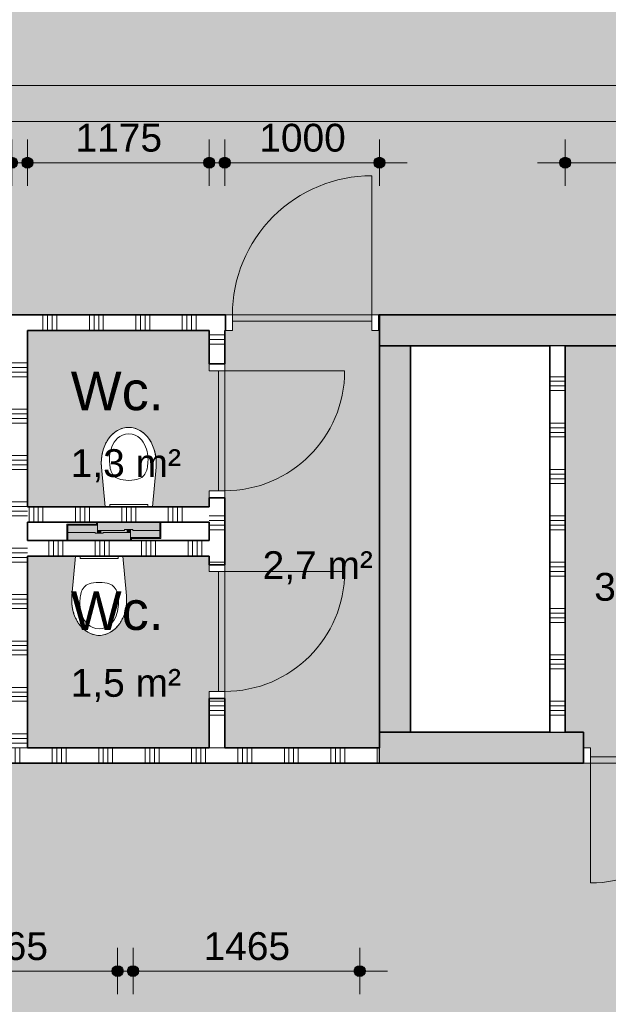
# Model space of a CAD drawing. Header units: millimetres. Extents: x 76115 to 117635, y -12665 to 37646.
# Tile 37 of 52: x 91472 to 95276, y 23606 to 29975. Entities that reach past the tile are written whole.
import ezdxf

# ---------------------------------------------------------------- set-up
doc = ezdxf.new("R2010")
doc.units = ezdxf.units.MM
doc.linetypes.add('Hidden', pattern=[4, 2, -2])
for name, color, linetype, lineweight in [('A-ANNO-DIMS', 211, 'Continuous', 9), ('A-ANNO-DIMS-100', 211, 'Continuous', 9), ('A-AREA-IDEN', 2, 'Continuous', 13), ('A-AREA-PATT', 32, 'Continuous', 9), ('A-DETL', 90, 'Continuous', 13), ('A-DOOR', 31, 'Continuous', 18), ('A-DOOR-FRAM', 31, 'Continuous', 13), ('A-WALL', 113, 'Continuous', 18), ('A-WALL-PATT', 111, 'Continuous', 35), ('I-WALL', 2, 'Continuous', 18), ('P-SANR-FIXT', 6, 'Continuous', 13)]:
    doc.layers.add(name, color=color, linetype=linetype, lineweight=lineweight)
doc.styles.add('Arial', font='arial.ttf', dxfattribs={"height": 180})
doc.styles.add('Arial_1', font='arial.ttf', dxfattribs={"height": 250})
doc.dimstyles.new('1_8mm', dxfattribs={"dimscale": 304.8, "dimtxt": 183.646692, "dimasz": 0.918635, "dimexe": 0.492126, "dimexo": 0.0625, "dimgap": 0.059055, "dimtad": 1, "dimdec": 0, "dimrnd": 5, "dimzin": 0, "dimdsep": 46, "dimtxsty": 'Arial', "dimblk1": 'DOTSMALL', "dimblk2": 'DOTSMALL', "dimsah": 1, "dimcen": 0.09, "dimdle": 0.590551, "dimazin": 0, "dimtfac": 1, "dimtdec": 4, "dimtix": 1, "dimtmove": 0, "dimatfit": 3, "dimfxl": 0.492126, "dimfxlon": 1, "dimtvp": 1, "dimtolj": 1, "dimtzin": 0, "dimlwd": 13, "dimlwe": 13, "dimarcsym": 2})

# ---------------------------------------------------------------- blocks, each defined once
blk = doc.blocks.new('200_32_ISR_deur_binnen - dagmaat 0800x2300-7586907-plot_01')
at = {"layer": 'A-DOOR', "lineweight": 13}
blk.add_hatch(color=256, dxfattribs=at).paths.add_polyline_path([(387.5, -100), (387.5, -60), (-387.5, -60), (-387.5, -100), (114.2, -100)])
at = {"layer": 'A-DOOR', "linetype": 'Hidden', "lineweight": 13}
blk.add_line((-387.5, -60), (387.5, -60), dxfattribs=at)
at = {"layer": 'A-DOOR', "lineweight": 13}
for p, q in [((-387.5, -60), (387.5, -60)), ((-387.5, -100), (-387.5, -60)), ((387.5, -60), (387.5, -100)), ((-387.5, -100), (-387.5, -875)), ((-387.5, -100), (387.5, -100)), ((387.5, -100), (-387.5, -100))]:
    blk.add_line(p, q, dxfattribs=at)
blk.add_arc((-387.5, -100), 775, 270, 0, dxfattribs=at)
at = {"layer": 'A-DOOR-FRAM'}
for p, q in [((-432.5, 0), (-387.5, 0)), ((-387.5, 0), (-387.5, -100)), ((387.5, -100), (387.5, 0)), ((387.5, 0), (432.5, 0)), ((-387.5, -100), (-432.5, -100)), ((432.5, -100), (387.5, -100))]:
    blk.add_line(p, q, dxfattribs=at)
blk = doc.blocks.new('200_32_ISR_deur_binnen - dagmaat 0900x2300-7582201-plot_01')
at = {"layer": 'A-DOOR', "lineweight": 13}
blk.add_hatch(color=256, dxfattribs=at).paths.add_polyline_path([(-322.5, -10), (-450, -10), (-450, -50), (450, -50), (450, -10)])
at = {"layer": 'A-DOOR', "linetype": 'Hidden', "lineweight": 13}
blk.add_line((-450, -10), (450, -10), dxfattribs=at)
at = {"layer": 'A-DOOR', "lineweight": 13}
for p, q in [((-450, -10), (450, -10)), ((-450, -50), (-450, -10)), ((-450, -50), (-450, -950)), ((-450, -50), (450, -50)), ((450, -50), (-450, -50)), ((450, -10), (450, -50))]:
    blk.add_line(p, q, dxfattribs=at)
blk.add_arc((-450, -50), 900, 270, 0, dxfattribs=at)
at = {"layer": 'A-DOOR-FRAM'}
for p, q in [((-495, 50), (-450, 50)), ((-450, 50), (-450, -50)), ((450, -50), (450, 50)), ((450, 50), (495, 50)), ((-450, -50), (-495, -50)), ((495, -50), (450, -50))]:
    blk.add_line(p, q, dxfattribs=at)
blk = doc.blocks.new('200_32_ISR_deur_binnen - dagmaat 0800x2300-7460249-plot_01')
at = {"layer": 'A-DOOR', "lineweight": 13}
blk.add_hatch(color=256, dxfattribs=at).paths.add_polyline_path([(387.5, 50), (-387.5, 50), (-387.5, 10), (387.5, 10)])
for p, q in [((-387.5, 50), (-387.5, 825)), ((-387.5, 50), (387.5, 50)), ((-387.5, 50), (-387.5, 10)), ((387.5, 50), (-387.5, 50)), ((-387.5, 10), (387.5, 10)), ((387.5, 10), (387.5, 50))]:
    blk.add_line(p, q, dxfattribs=at)
at = {"layer": 'A-DOOR', "linetype": 'Hidden', "lineweight": 13}
blk.add_line((-387.5, 10), (387.5, 10), dxfattribs=at)
at = {"layer": 'A-DOOR', "lineweight": 13}
blk.add_arc((-387.5, 50), 775, 360, 90, dxfattribs=at)
at = {"layer": 'A-DOOR-FRAM'}
for p, q in [((-387.5, 50), (-432.5, 50)), ((-387.5, -50), (-387.5, 50)), ((432.5, 50), (387.5, 50)), ((387.5, 50), (387.5, -50)), ((-432.5, -50), (-387.5, -50)), ((387.5, -50), (432.5, -50))]:
    blk.add_line(p, q, dxfattribs=at)
blk = doc.blocks.new('74_PF_toilet - Type 1-V23-plot_01')
at = {"layer": 'P-SANR-FIXT'}
for points in [[(-201.8, 83.5), (-201.8, 183.5), (-197.5, 183.5), (-197.5, 189.5), (-208, 189.5), (-208, 83.5), (-202, 83.5)], [(-26.5, 131.5), (-10.1, 131.5), (-9.1, 144), (10.1, 144), (10.1, 131.5), (26.5, 131.5), (26.5, 136.5), (201.8, 136.5), (201.3, 142), (181, 142), (181, 154.5), (164.7, 154.5), (164.7, 149.5), (-10.6, 149.5), (-10.6, 183.5), (-201.8, 183.5), (-201.8, 136.5), (-26.5, 136.5)], [(-201.8, 83.5), (201.8, 83.5), (201.8, 136.5), (26.5, 136.5), (26.5, 131.5), (-26.5, 131.5), (-26.5, 136.5), (-201.8, 136.5), (-201.8, 131.5)], [(-197.5, 183.5), (-194, 183.5), (-195, 189.5), (-197.5, 189.5)], [(-190.6, 183.5), (-189.2, 183.5), (-189.2, 189.5), (-191.6, 189.5), (-191.6, 183.5)], [(-189.2, 183.5), (-149.2, 183.5), (-149.2, 189.5), (-189.2, 189.5)], [(-149.2, 183.5), (-10.6, 183.5), (-10.6, 189.5), (-149.2, 189.5)], [(9.1, 131.5), (10.1, 131.5), (9.1, 144), (-10.1, 144), (-9.1, 131.5), (7.4, 131.5)], [(202, 83.5), (208, 83.5), (208, 96.5), (201.8, 96.5), (201.8, 83.5)]]:
    blk.add_hatch(color=256, dxfattribs=at).paths.add_polyline_path(points)
for p, q in [((-208, 189.5), (-197.5, 189.5)), ((-208, 83.5), (-208, 189.5)), ((-201.8, 136.5), (-201.8, 183.5)), ((-201.8, 183.5), (-10.6, 183.5)), ((-201.8, 83.5), (-201.8, 136.5)), ((-201.8, 136.5), (-26.5, 136.5)), ((-197.5, 189.5), (-192.5, 189.5)), ((-191.9, 189.5), (-194.2, 189.5)), ((-192.5, 189.5), (-192.5, 183.5)), ((-189.2, 189.5), (-192.5, 189.5)), ((-149.2, 189.5), (-189.2, 189.5)), ((-10.6, 189.5), (-149.2, 189.5)), ((-26.5, 131.5), (-26.5, 136.5)), ((26.5, 131.5), (-26.5, 131.5)), ((-10.5, 144), (-10.5, 131.5)), ((10.5, 144), (-10.5, 144)), ((-10.1, 144), (-10.5, 144)), ((10.5, 144), (10.1, 144)), ((10.5, 131.5), (10.5, 144)), ((26.5, 136.5), (201.8, 136.5)), ((26.5, 136.5), (26.5, 131.5)), ((201.8, 154), (201.8, 136.5)), ((201.8, 136.5), (201.8, 83.5)), ((208, 96.5), (208, 83.5)), ((-176.3, -273.1), (-153, -16.5)), ((-176.3, -273.1), (-153, -16.5)), ((153, -16.5), (176.3, -273.1)), ((176.3, -273.1), (153, -16.5))]:
    blk.add_line(p, q, dxfattribs=at)
for start_param, end_param in [(1.453584, 3.141593), (3.141593, 4.829601)]:
    blk.add_ellipse((0, -300), major_axis=(0, 230), ratio=0.771739, start_param=start_param, end_param=end_param, dxfattribs=at)
for points, knots in [([(0, -487), (-62.6, -487), (-126, -396.6), (-126, -297), (-113.1, -217.6), (-56.2, -187), (0, -187)], [0, 0, 0, 0, 0.29817, 0.615872, 0.883496, 1.103556, 1.103556, 1.103556, 1.103556]), ([(0, -487), (62.6, -487), (126, -396.6), (126, -297), (113.1, -217.6), (56.2, -187), (0, -187)], [0, 0, 0, 0, 0.29817, 0.615872, 0.883496, 1.103556, 1.103556, 1.103556, 1.103556]), ([(0, -530), (-6.3, -530), (-18.9, -529.1), (-37.2, -525.3), (-52.3, -520), (-64.1, -514.6), (-72.7, -509.9), (-81.1, -504.7), (-89.4, -498.8), (-97.4, -492.4), (-105.1, -485.5), (-112.4, -478.1), (-119.5, -470.2), (-126.3, -461.7), (-132.7, -452.9), (-138.7, -443.7), (-144.4, -433.9), (-149.7, -423.8), (-154.5, -413.5), (-158.9, -402.8), (-162.8, -391.8), (-166.4, -380.5), (-169.4, -369.1), (-172, -357.4), (-174.1, -345.6), (-175.7, -333.6), (-177.2, -317.5), (-177.8, -297.5), (-177, -281.3), (-176.3, -273.1)], [0, 0, 0, 0, 0.0625, 0.125, 0.1875, 0.21875, 0.25, 0.28125, 0.3125, 0.34375, 0.375, 0.40625, 0.4375, 0.46875, 0.5, 0.53125, 0.5625, 0.59375, 0.625, 0.65625, 0.6875, 0.71875, 0.75, 0.78125, 0.8125, 0.84375, 0.875, 0.9375, 1, 1, 1, 1]), ([(176.3, -273.1), (177, -281.3), (177.8, -297.5), (177.2, -317.5), (175.7, -333.6), (174.1, -345.6), (172, -357.4), (169.4, -369.1), (166.4, -380.5), (162.8, -391.8), (158.9, -402.8), (154.5, -413.5), (149.7, -423.8), (144.4, -433.9), (138.7, -443.7), (132.7, -452.9), (126.3, -461.7), (119.5, -470.2), (112.4, -478.1), (105.1, -485.5), (97.4, -492.4), (89.4, -498.8), (81.1, -504.7), (72.7, -509.9), (64.1, -514.6), (52.3, -520), (37.2, -525.3), (18.9, -529.1), (6.3, -530), (0, -530)], [0, 0, 0, 0, 0.0625, 0.125, 0.15625, 0.1875, 0.21875, 0.25, 0.28125, 0.3125, 0.34375, 0.375, 0.40625, 0.4375, 0.46875, 0.5, 0.53125, 0.5625, 0.59375, 0.625, 0.65625, 0.6875, 0.71875, 0.75, 0.78125, 0.8125, 0.875, 0.9375, 1, 1, 1, 1])]:
    blk.add_open_spline(points, degree=3, knots=knots, dxfattribs=at)
blk = doc.blocks.new('NLRS_74_PF_WPB_bedieningsplaat Sigma 01_Geberit - gr_kl spoeling mat verchroomd-7672817-plot_01')
at = {"layer": 'P-SANR-FIXT'}
for p, q in [((97913.2, 26450.8), (97913.2, 26465.8)), ((98159.2, 26450.8), (97913.2, 26450.8)), ((98159.2, 26465.8), (98159.2, 26450.8))]:
    blk.add_line(p, q, dxfattribs=at)
blk = doc.blocks.new('74_PF_toilet - Type 1-V26-plot_01')
at = {"layer": 'P-SANR-FIXT'}
for points in [[(-201.8, 189.5), (-208, 189.5), (-208, 83.5), (-201.8, 83.5), (-201.8, 183.5), (-197.5, 183.5), (-197.5, 189.5)], [(-201.8, 183.5), (-201.8, 136.5), (-26.5, 136.5), (-26.5, 131.5), (-10.1, 132), (-9.1, 144), (10.1, 144), (10.1, 131.5), (26.5, 131.5), (26.5, 136.5), (201.8, 136.5), (201.3, 142), (181, 142), (181, 154.5), (164.7, 154.5), (164.7, 149.5), (-10.6, 149.5), (-10.6, 183.5), (-166.5, 183.5)], [(-201.8, 136.5), (-201.8, 83.5), (201.8, 83.5), (201.8, 136.5), (26.5, 136.5), (26.5, 131.5), (-26.5, 132), (-26.5, 136.5), (-166.5, 136.5)], [(-195, 189.5), (-197.5, 189.5), (-197.5, 183.5), (-194, 183.5), (-194, 189.5)], [(-189.2, 189.5), (-191.6, 189.5), (-190.6, 183.5), (-189.2, 183.5)], [(-163.6, 189.5), (-189.2, 189.5), (-189.2, 183.5), (-149.2, 183.5), (-149.2, 189.5)], [(-149.2, 189.5), (-149.2, 183.5), (-10.6, 183.5), (-10.6, 189.5), (-38.8, 189.5)], [(0, 144), (-10.1, 144), (-9.1, 131.5), (10.1, 132), (9.1, 144), (2.7, 144)], [(201.8, 96.5), (202, 83.5), (208, 83.5), (208, 96.5), (202.8, 96.5)]]:
    blk.add_hatch(color=256, dxfattribs=at).paths.add_polyline_path(points)
for p, q in [((-208, 189.5), (-197.5, 189.5)), ((-208, 83.5), (-208, 189.5)), ((-201.8, 136.5), (-201.8, 183.5)), ((-201.8, 183.5), (-10.6, 183.5)), ((-201.8, 83.5), (-201.8, 136.5)), ((-201.8, 136.5), (-26.5, 136.5)), ((-197.5, 189.5), (-192.5, 189.5)), ((-191.9, 189.5), (-194.2, 189.5)), ((-192.5, 189.5), (-192.5, 183.5)), ((-189.2, 189.5), (-192.5, 189.5)), ((-149.2, 189.5), (-189.2, 189.5)), ((-10.6, 189.5), (-149.2, 189.5)), ((-26.5, 131.5), (-26.5, 136.5)), ((26.5, 131.5), (-26.5, 131.5)), ((-10.5, 144), (-10.5, 131.5)), ((10.5, 144), (-10.5, 144)), ((-10.1, 144), (-10.5, 144)), ((10.5, 144), (10.1, 144)), ((10.5, 131.5), (10.5, 144)), ((26.5, 136.5), (201.8, 136.5)), ((26.5, 136.5), (26.5, 131.5)), ((201.8, 154.5), (201.8, 136.5)), ((201.8, 136.5), (201.8, 83.5)), ((208, 96.5), (208, 83.5)), ((-176.3, -273.1), (-153, -16.5)), ((-176.3, -273.1), (-153, -16.5)), ((153, -16.5), (176.3, -273.1)), ((176.3, -273.1), (153, -16.5))]:
    blk.add_line(p, q, dxfattribs=at)
for start_param, end_param in [(1.453584, 3.141593), (3.141593, 4.829601)]:
    blk.add_ellipse((0, -300), major_axis=(0, 230), ratio=0.771739, start_param=start_param, end_param=end_param, dxfattribs=at)
for points, knots in [([(0, -487), (-62.6, -487), (-126, -396.6), (-126, -297), (-113.1, -217.6), (-56.2, -187), (0, -187)], [0, 0, 0, 0, 0.29817, 0.615872, 0.883496, 1.103556, 1.103556, 1.103556, 1.103556]), ([(0, -487), (62.6, -487), (126, -396.6), (126, -297), (113.1, -217.6), (56.2, -187), (0, -187)], [0, 0, 0, 0, 0.29817, 0.615872, 0.883496, 1.103556, 1.103556, 1.103556, 1.103556]), ([(0, -530), (-6.3, -530), (-18.9, -529.1), (-37.2, -525.3), (-52.3, -520), (-64.1, -514.6), (-72.7, -509.9), (-81.1, -504.7), (-89.4, -498.8), (-97.4, -492.4), (-105.1, -485.5), (-112.4, -478.1), (-119.5, -470.2), (-126.3, -461.7), (-132.7, -452.9), (-138.7, -443.7), (-144.4, -433.9), (-149.7, -423.8), (-154.5, -413.5), (-158.9, -402.8), (-162.8, -391.8), (-166.4, -380.5), (-169.4, -369.1), (-172, -357.4), (-174.1, -345.6), (-175.7, -333.6), (-177.2, -317.5), (-177.8, -297.5), (-177, -281.3), (-176.3, -273.1)], [0, 0, 0, 0, 0.0625, 0.125, 0.1875, 0.21875, 0.25, 0.28125, 0.3125, 0.34375, 0.375, 0.40625, 0.4375, 0.46875, 0.5, 0.53125, 0.5625, 0.59375, 0.625, 0.65625, 0.6875, 0.71875, 0.75, 0.78125, 0.8125, 0.84375, 0.875, 0.9375, 1, 1, 1, 1]), ([(176.3, -273.1), (177, -281.3), (177.8, -297.5), (177.2, -317.5), (175.7, -333.6), (174.1, -345.6), (172, -357.4), (169.4, -369.1), (166.4, -380.5), (162.8, -391.8), (158.9, -402.8), (154.5, -413.5), (149.7, -423.8), (144.4, -433.9), (138.7, -443.7), (132.7, -452.9), (126.3, -461.7), (119.5, -470.2), (112.4, -478.1), (105.1, -485.5), (97.4, -492.4), (89.4, -498.8), (81.1, -504.7), (72.7, -509.9), (64.1, -514.6), (52.3, -520), (37.2, -525.3), (18.9, -529.1), (6.3, -530), (0, -530)], [0, 0, 0, 0, 0.0625, 0.125, 0.15625, 0.1875, 0.21875, 0.25, 0.28125, 0.3125, 0.34375, 0.375, 0.40625, 0.4375, 0.46875, 0.5, 0.53125, 0.5625, 0.59375, 0.625, 0.65625, 0.6875, 0.71875, 0.75, 0.78125, 0.8125, 0.875, 0.9375, 1, 1, 1, 1])]:
    blk.add_open_spline(points, degree=3, knots=knots, dxfattribs=at)
blk = doc.blocks.new('DIMBLOCK61-plot_01')
at = {"layer": 'A-ANNO-DIMS-100', "lineweight": 25}
h = blk.add_hatch(color=256, dxfattribs=at)
edge = h.paths.add_edge_path()
edge.add_arc((90247.2, 29050.3), 35, 0, 360)
h = blk.add_hatch(color=256, dxfattribs=at)
edge = h.paths.add_edge_path()
edge.add_arc((91422.2, 29050.3), 35, 0, 360)
at = {"layer": 'A-ANNO-DIMS-100', "lineweight": 13}
for p, q in [((90247.2, 29050.3), (90247.2, 29200.3)), ((91422.2, 29050.3), (91422.2, 29200.3)), ((90067.2, 29050.3), (91602.2, 29050.3)), ((90247.2, 29050.3), (90247.2, 28900.3)), ((91422.2, 29050.3), (91422.2, 28900.3))]:
    blk.add_line(p, q, dxfattribs=at)
at = {"layer": 'A-ANNO-DIMS-100', "lineweight": 25}
for centre in [(90247.2, 29050.3), (91422.2, 29050.3)]:
    blk.add_circle(centre, 35, dxfattribs=at)
at = {"layer": 'A-ANNO-DIMS-100', "color": 0, "lineweight": 13, "insert": (90557.8, 29302), "char_height": 180, "width": 664.518, "attachment_point": 1, "line_spacing_factor": 0.941778, "style": 'Arial'}
blk.add_mtext('1175', dxfattribs=at)
blk = doc.blocks.new('_DotSmall')
at = {"color": 0, "linetype": 'ByBlock', "const_width": 0.5}
blk.add_lwpolyline([(-0.0625, 0, 1), (0.0625, 0, 1)], format="xyb", close=True, dxfattribs=at)
blk = doc.blocks.new('DIMBLOCK62-plot_01')
at = {"layer": 'A-ANNO-DIMS-100', "lineweight": 25}
h = blk.add_hatch(color=256, dxfattribs=at)
edge = h.paths.add_edge_path()
edge.add_arc((91522.2, 29050.3), 35, 0, 360)
h = blk.add_hatch(color=256, dxfattribs=at)
edge = h.paths.add_edge_path()
edge.add_arc((92697.2, 29050.3), 35, 0, 360)
at = {"layer": 'A-ANNO-DIMS-100', "lineweight": 13}
for p, q in [((91522.2, 29050.3), (91522.2, 29200.3)), ((92697.2, 29050.3), (92697.2, 29200.3)), ((91342.2, 29050.3), (92877.2, 29050.3)), ((91522.2, 29050.3), (91522.2, 28900.3)), ((92697.2, 29050.3), (92697.2, 28900.3))]:
    blk.add_line(p, q, dxfattribs=at)
at = {"layer": 'A-ANNO-DIMS-100', "lineweight": 25}
for centre in [(91522.2, 29050.3), (92697.2, 29050.3)]:
    blk.add_circle(centre, 35, dxfattribs=at)
at = {"layer": 'A-ANNO-DIMS-100', "color": 0, "lineweight": 13, "insert": (91832.8, 29302), "char_height": 180, "width": 664.518, "attachment_point": 1, "line_spacing_factor": 0.941778, "style": 'Arial'}
blk.add_mtext('1175', dxfattribs=at)
blk = doc.blocks.new('DIMBLOCK63-plot_01')
at = {"layer": 'A-ANNO-DIMS-100', "lineweight": 25}
h = blk.add_hatch(color=256, dxfattribs=at)
edge = h.paths.add_edge_path()
edge.add_arc((92797.2, 29050.3), 35, 0, 360)
h = blk.add_hatch(color=256, dxfattribs=at)
edge = h.paths.add_edge_path()
edge.add_arc((93797.2, 29050.3), 35, 0, 360)
at = {"layer": 'A-ANNO-DIMS-100', "lineweight": 13}
for p, q in [((92797.2, 29050.3), (92797.2, 29200.3)), ((93797.2, 29050.3), (93797.2, 29200.3)), ((92617.2, 29050.3), (93977.2, 29050.3)), ((92797.2, 29050.3), (92797.2, 28900.3)), ((93797.2, 29050.3), (93797.2, 28900.3))]:
    blk.add_line(p, q, dxfattribs=at)
at = {"layer": 'A-ANNO-DIMS-100', "lineweight": 25}
for centre in [(92797.2, 29050.3), (93797.2, 29050.3)]:
    blk.add_circle(centre, 35, dxfattribs=at)
at = {"layer": 'A-ANNO-DIMS-100', "color": 0, "lineweight": 13, "insert": (93020.3, 29302), "char_height": 180, "width": 664.518, "attachment_point": 1, "line_spacing_factor": 0.941778, "style": 'Arial'}
blk.add_mtext('1000', dxfattribs=at)
blk = doc.blocks.new('DIMBLOCK64-plot_01')
at = {"layer": 'A-ANNO-DIMS-100', "lineweight": 25}
h = blk.add_hatch(color=256, dxfattribs=at)
edge = h.paths.add_edge_path()
edge.add_arc((94997.7, 29050.3), 35, 0, 360)
h = blk.add_hatch(color=256, dxfattribs=at)
edge = h.paths.add_edge_path()
edge.add_arc((96197.7, 29050.3), 35, 0, 360)
at = {"layer": 'A-ANNO-DIMS-100', "lineweight": 13}
for p, q in [((94997.7, 29050.3), (94997.7, 29200.3)), ((96197.7, 29050.3), (96197.7, 29200.3)), ((94817.7, 29050.3), (96377.7, 29050.3)), ((94997.7, 29050.3), (94997.7, 28900.3)), ((96197.7, 29050.3), (96197.7, 28900.3))]:
    blk.add_line(p, q, dxfattribs=at)
at = {"layer": 'A-ANNO-DIMS-100', "lineweight": 25}
for centre in [(94997.7, 29050.3), (96197.7, 29050.3)]:
    blk.add_circle(centre, 35, dxfattribs=at)
at = {"layer": 'A-ANNO-DIMS-100', "color": 0, "lineweight": 13, "insert": (95320.8, 29302), "char_height": 180, "width": 664.518, "attachment_point": 1, "line_spacing_factor": 0.941778, "style": 'Arial'}
blk.add_mtext('1200', dxfattribs=at)
blk = doc.blocks.new('DIMBLOCK69-plot_01')
at = {"layer": 'A-ANNO-DIMS-100', "lineweight": 25}
h = blk.add_hatch(color=256, dxfattribs=at)
edge = h.paths.add_edge_path()
edge.add_arc((85948.2, 29550.3), 35, 0, 360)
h = blk.add_hatch(color=256, dxfattribs=at)
edge = h.paths.add_edge_path()
edge.add_arc((105497.8, 29550.3), 35, 0, 360)
at = {"layer": 'A-ANNO-DIMS-100', "lineweight": 13}
for p, q in [((85948.2, 29550.3), (85948.2, 29700.3)), ((105497.8, 29550.3), (105497.8, 29700.3)), ((85768.2, 29550.3), (105677.8, 29550.3)), ((85948.2, 29550.3), (85948.2, 29400.3)), ((105497.8, 29550.3), (105497.8, 29400.3))]:
    blk.add_line(p, q, dxfattribs=at)
at = {"layer": 'A-ANNO-DIMS-100', "lineweight": 25}
for centre in [(85948.2, 29550.3), (105497.8, 29550.3)]:
    blk.add_circle(centre, 35, dxfattribs=at)
at = {"layer": 'A-ANNO-DIMS-100', "color": 0, "lineweight": 13, "insert": (95376.9, 29802), "char_height": 180, "width": 830.648, "attachment_point": 1, "line_spacing_factor": 0.941778, "style": 'Arial'}
blk.add_mtext('19550', dxfattribs=at)
blk = doc.blocks.new('DIMBLOCK73-plot_01')
at = {"layer": 'A-ANNO-DIMS-100', "lineweight": 25}
h = blk.add_hatch(color=256, dxfattribs=at)
edge = h.paths.add_edge_path()
edge.add_arc((90639.8, 23820.7), 35, 0, 360)
h = blk.add_hatch(color=256, dxfattribs=at)
edge = h.paths.add_edge_path()
edge.add_arc((92104.8, 23820.7), 35, 0, 360)
at = {"layer": 'A-ANNO-DIMS-100', "lineweight": 13}
for p, q in [((90639.8, 23820.7), (90639.8, 23970.7)), ((92104.8, 23820.7), (92104.8, 23970.7)), ((90459.8, 23820.7), (92284.8, 23820.7)), ((90639.8, 23820.7), (90639.8, 23670.7)), ((92104.8, 23820.7), (92104.8, 23670.7))]:
    blk.add_line(p, q, dxfattribs=at)
at = {"layer": 'A-ANNO-DIMS-100', "lineweight": 25}
for centre in [(90639.8, 23820.7), (92104.8, 23820.7)]:
    blk.add_circle(centre, 35, dxfattribs=at)
at = {"layer": 'A-ANNO-DIMS-100', "color": 0, "lineweight": 13, "insert": (91095.4, 24072.4), "char_height": 180, "width": 664.518, "attachment_point": 1, "line_spacing_factor": 0.941778, "style": 'Arial'}
blk.add_mtext('1465', dxfattribs=at)
blk = doc.blocks.new('DIMBLOCK74-plot_01')
at = {"layer": 'A-ANNO-DIMS-100', "lineweight": 25}
h = blk.add_hatch(color=256, dxfattribs=at)
edge = h.paths.add_edge_path()
edge.add_arc((92204.8, 23820.7), 35, 0, 360)
h = blk.add_hatch(color=256, dxfattribs=at)
edge = h.paths.add_edge_path()
edge.add_arc((93669.8, 23820.7), 35, 0, 360)
at = {"layer": 'A-ANNO-DIMS-100', "lineweight": 13}
for p, q in [((92204.8, 23820.7), (92204.8, 23970.7)), ((93669.8, 23820.7), (93669.8, 23970.7)), ((92024.8, 23820.7), (93849.8, 23820.7)), ((92204.8, 23820.7), (92204.8, 23670.7)), ((93669.8, 23820.7), (93669.8, 23670.7))]:
    blk.add_line(p, q, dxfattribs=at)
at = {"layer": 'A-ANNO-DIMS-100', "lineweight": 25}
for centre in [(92204.8, 23820.7), (93669.8, 23820.7)]:
    blk.add_circle(centre, 35, dxfattribs=at)
at = {"layer": 'A-ANNO-DIMS-100', "color": 0, "lineweight": 13, "insert": (92660.4, 24072.4), "char_height": 180, "width": 664.518, "attachment_point": 1, "line_spacing_factor": 0.941778, "style": 'Arial'}
blk.add_mtext('1465', dxfattribs=at)

msp = doc.modelspace()

# ---------------------------------------------------------------- hatches: boundary and pattern name
at = {"layer": 'A-AREA-PATT'}
h = msp.add_hatch(color=9, dxfattribs=at)
h.paths.add_polyline_path([(104851.7, 3666.6), (104996.7, 3666.6), (104996.7, 5370.5), (105046.7, 5370.5), (105046.7, 6270.5), (104996.7, 6270.5), (104996.7, 6460.5), (105046.7, 6460.5), (105046.7, 7360.5), (104996.7, 7360.5), (104996.7, 10770.6), (105046.7, 10770.6), (105046.7, 11670.6), (104996.7, 11670.6), (104996.7, 11860.6), (105046.7, 11860.6), (105046.7, 12760.6), (104996.7, 12760.6), (104996.7, 14516.8), (109547.8, 14516.8), (109547.8, 16170.6), (109597.8, 16170.6), (109597.8, 17070.6), (109547.8, 17070.6), (109547.8, 17260.6), (109597.8, 17260.6), (109597.8, 18160.6), (109547.8, 18160.6), (109547.8, 21570.6), (109597.8, 21570.6), (109597.8, 22470.6), (109547.8, 22470.6), (109547.8, 22660.6), (109597.8, 22660.6), (109597.8, 23560.6), (109547.8, 23560.6), (109547.8, 26970.7), (109597.8, 26970.7), (109597.8, 27870.7), (109547.8, 27870.7), (109547.8, 28060.7), (109597.8, 28060.7), (109597.8, 28960.7), (109547.8, 28960.7), (109547.8, 32370.7), (109597.8, 32370.7), (109597.8, 33270.7), (109547.8, 33270.7), (109547.8, 33460.7), (109597.8, 33460.7), (109597.8, 34360.7), (109547.8, 34360.7), (109547.8, 36045.8), (107797.8, 36045.8), (107797.8, 30115.8), (106042.8, 30115.8), (106042.8, 30165.8), (105142.8, 30165.8), (105142.8, 30115.8), (104952.8, 30115.8), (104952.8, 30165.8), (104052.8, 30165.8), (104052.8, 30115.8), (100642.7, 30115.8), (100642.7, 30165.8), (99742.7, 30165.8), (99742.7, 30115.8), (99552.7, 30115.8), (99552.7, 30165.8), (98652.7, 30165.8), (98652.7, 30115.8), (95242.7, 30115.8), (95242.7, 30165.8), (94342.7, 30165.8), (94342.7, 30115.8), (94152.7, 30115.8), (94152.7, 30165.8), (93252.7, 30165.8), (93252.7, 30115.8), (89842.7, 30115.8), (89842.7, 30165.8), (88942.7, 30165.8), (88942.7, 30115.8), (88752.7, 30115.8), (88752.7, 30165.8), (87852.7, 30165.8), (87852.7, 30115.8), (86097.7, 30115.8), (86097.7, 36045.8), (84347.7, 36045.8), (84347.7, 34360.8), (84297.7, 34360.8), (84297.7, 33460.8), (84347.7, 33460.8), (84347.7, 33270.8), (84297.7, 33270.8), (84297.7, 32370.8), (84347.7, 32370.8), (84347.7, 28960.8), (84297.7, 28960.8), (84297.7, 28060.8), (84347.7, 28060.8), (84347.7, 27870.8), (84297.7, 27870.8), (84297.7, 26970.8), (84347.7, 26970.8), (84347.7, 23560.7), (84297.7, 23560.7), (84297.7, 22660.7), (84347.7, 22660.7), (84347.7, 22470.7), (84297.7, 22470.7), (84297.7, 21570.7), (84347.7, 21570.7), (84347.7, 18160.7), (84297.7, 18160.7), (84297.7, 17260.7), (84347.7, 17260.7), (84347.7, 17070.7), (84297.7, 17070.7), (84297.7, 16170.7), (84347.7, 16170.7), (84347.7, 12760.7), (84297.7, 12760.7), (84297.7, 11860.7), (84347.7, 11860.7), (84347.7, 11670.7), (84297.7, 11670.7), (84297.7, 10770.7), (84347.7, 10770.7), (84347.7, 7360.6), (84297.7, 7360.6), (84297.7, 6460.6), (84347.7, 6460.6), (84347.7, 6270.6), (84297.7, 6270.6), (84297.7, 5370.6), (84347.7, 5370.6), (84347.7, 3685.6), (86107.7, 3685.6), (86107.7, 5265.6), (86157.7, 5265.6), (86157.7, 6165.6), (86107.7, 6165.6), (86107.7, 6265.6), (85847.4, 6265.6), (85847.4, 14015.7), (94347.7, 14015.7), (94347.7, 12810.7), (94297.7, 12810.7), (94297.7, 11910.7), (94347.7, 11910.7), (94347.7, 10065.7), (96777.8, 10065.7), (96777.8, 10665.7), (96827.8, 10665.7), (96827.8, 11565.7), (96777.8, 11565.7), (96777.8, 14015.7), (100677.8, 14015.7), (100677.8, 6265.6), (99847.7, 6265.6), (99847.7, 3685.6), (100417.7, 3685.6), (100417.8, 3685.6), (104847.8, 3685.6), (104847.8, 3666.6)])
h.paths.add_polyline_path([(99797.7, 4065.6), (99807.7, 4065.6), (99807.7, 5865.6), (99797.7, 5865.6), (99797.7, 4460.5)])
h.paths.add_polyline_path([(85887.4, 6410.6), (85897.4, 6410.6), (85897.4, 7310.6), (85887.4, 7309.8)])
h.paths.add_polyline_path([(95192.7, 9965.7), (95992.7, 9965.7), (95992.7, 10025.7), (94392.7, 10025.7), (94392.7, 9965.7)])
h.paths.add_polyline_path([(102647.6, 11465.4), (102047.6, 11465.4), (102047.6, 12065.4), (102647.6, 12065.4), (102647.6, 11583.8)])
h.paths.add_polyline_path([(99177.8, 13965.7), (99177.8, 13975.7), (98277.8, 13975.7), (98277.8, 13965.7)])
h.paths.add_polyline_path([(86947.4, 13965.7), (86947.4, 13975.7), (86047.4, 13975.7), (86047.4, 13965.7), (86447.4, 13965.7)])
h.paths.add_polyline_path([(100479.8, 15865.8), (100089.8, 15865.8), (100089.8, 15915.8), (99189.8, 15915.8), (99189.8, 15865.8), (96379.8, 15865.8), (96379.8, 15915.8), (95479.8, 15915.8), (95479.8, 15865.8), (94769.8, 15865.8), (94769.8, 15915.8), (93869.8, 15915.8), (93869.8, 15865.8), (93204.8, 15865.8), (93204.8, 15915.8), (92304.8, 15915.8), (92304.8, 15865.8), (91639.8, 15865.8), (91639.8, 15915.8), (90739.8, 15915.8), (90739.8, 15865.8), (90074.8, 15865.8), (90074.8, 15915.8), (89174.8, 15915.8), (89174.8, 15865.8), (88509.8, 15865.8), (88509.8, 15915.8), (87609.8, 15915.8), (87609.8, 15865.8), (86947.4, 15865.8), (86947.4, 15915.8), (86047.4, 15915.8), (86047.4, 15865.8), (85847.4, 15865.8), (85847.4, 23365.8), (86047.4, 23365.8), (86047.4, 23315.8), (86947.4, 23315.8), (86947.4, 23365.8), (87609.8, 23365.8), (87609.8, 23315.8), (88509.8, 23315.8), (88509.8, 23365.8), (89174.8, 23365.8), (89174.8, 23315.8), (90074.8, 23315.8), (90074.8, 23365.8), (90739.8, 23365.8), (90739.8, 23315.8), (91639.8, 23315.8), (91639.8, 23365.8), (92304.8, 23365.8), (92304.8, 23315.8), (93204.8, 23315.8), (93204.8, 23365.8), (93869.8, 23365.8), (93869.8, 23315.8), (94769.8, 23315.8), (94769.8, 23365.8), (95479.8, 23365.8), (95479.8, 23315.8), (96379.8, 23315.8), (96379.8, 23365.8), (99189.8, 23365.8), (99189.8, 23315.8), (100089.8, 23315.8), (100089.8, 23365.8), (100479.8, 23365.8), (100479.8, 23315.8), (101379.8, 23315.8), (101379.8, 23365.8), (104189.8, 23365.8), (104189.8, 23315.8), (105089.8, 23315.8), (105089.8, 23365.8), (105334.8, 23365.8), (105334.8, 15865.8), (105089.8, 15865.8), (105089.8, 15915.8), (104189.8, 15915.8), (104189.8, 15865.8), (101379.8, 15865.8), (101379.8, 15915.8), (100479.8, 15915.8), (100479.8, 15878.3)])
h.paths.add_polyline_path([(85897.4, 24961.5), (85847.4, 24961.5), (85847.4, 25561.5), (85948.2, 25561.5), (85948.2, 28065.8), (88547.4, 28065.8), (88547.4, 28265.6), (89147.4, 28265.6), (89147.4, 28065.8), (105497.8, 28065.8), (105497.8, 25165.7), (86447.4, 25165.7), (86447.4, 24961.5)])
h.paths.add_polyline_path([(99746.3, 25205.7), (99785.4, 25205.7), (99785.4, 25265.7), (99010.4, 25265.7), (99010.4, 25205.7)])
h.paths.add_polyline_path([(100647.9, 25205.7), (101547.9, 25205.7), (101547.9, 25265.7), (100647.9, 25265.7)])
h.paths.add_polyline_path([(95284.8, 25205.7), (95935.2, 25205.7), (95935.2, 25265.7), (95160.2, 25265.7), (95160.2, 25205.7)])
h.paths.add_polyline_path([(101547.9, 27965.8), (101547.9, 28025.8), (100647.9, 28025.8), (100647.9, 27965.8), (101533.2, 27965.8)])
h.paths.add_polyline_path([(93619.7, 28015.8), (93747.2, 28015.8), (93747.2, 28025.8), (92847.2, 28025.8), (92847.2, 28015.8)])
h.paths.add_polyline_path([(90097.3, 28015.8), (90096.7, 28025.8), (89197.3, 28025.8), (89197.3, 28015.8), (89535.4, 28015.8)])
h.paths.add_polyline_path([(87048.2, 28015.8), (87048.2, 28025.8), (86148.2, 28025.8), (86148.2, 28015.8)])
for points in [[(91522.2, 26824.8), (92023.9, 26824.8), (92000.6, 27081.4), (92000.6, 27132.6), (92007.6, 27177.3), (92022.5, 27221.7), (92044.2, 27261.1), (92071.9, 27293.7), (92104.2, 27318.1), (92139.7, 27333.2), (92176.9, 27338.3), (92214.1, 27333.2), (92249.6, 27318.1), (92281.9, 27293.7), (92309.5, 27261.1), (92331.3, 27221.7), (92346.2, 27177.3), (92353.6, 27129.8), (92353.2, 27081.4), (92329.8, 26824.8), (92697.2, 26824.8), (92697.2, 26928.1), (92747.2, 26928.1), (92747.2, 27703.1), (92697.2, 27703.1), (92697.2, 27965.8), (91522.2, 27965.8), (91522.2, 27071.4)], [(91577.5, 25265.7), (92697.2, 25265.7), (92697.2, 25629.8), (92747.2, 25629.8), (92747.2, 26404.8), (92697.2, 26404.8), (92697.2, 26505.8), (92138.7, 26505.8), (92162, 26249.2), (92162, 26197.9), (92155, 26153.2), (92140.1, 26108.8), (92118.4, 26069.4), (92088.1, 26034.8), (92058.4, 26012.4), (92022.9, 25997.4), (91985.7, 25992.3), (91948.5, 25997.4), (91913, 26012.4), (91880.7, 26036.8), (91853.1, 26069.4), (91831.3, 26108.8), (91816.4, 26153.2), (91809, 26200.7), (91809.4, 26249.2), (91832.7, 26505.8), (91522.2, 26505.8), (91522.2, 25265.7)]]:
    msp.add_hatch(color=254, dxfattribs=at).paths.add_polyline_path(points)
h = msp.add_hatch(color=254, dxfattribs=at)
h.paths.add_polyline_path([(92797.2, 25265.7), (93797.2, 25265.7), (93797.2, 27965.8), (93747.2, 27965.8), (93747.2, 28015.8), (92847.2, 28015.8), (92847.2, 27965.8), (92797.2, 27965.8), (92797.2, 25584.8)])
h.paths.add_polyline_path([(92757.2, 25629.8), (92757.2, 26404.8), (92747.2, 26404.8), (92747.2, 25629.8)])
h.paths.add_polyline_path([(92757.2, 26928.1), (92757.2, 27703.1), (92747.2, 27703.1), (92747.2, 26928.1)])
h = msp.add_hatch(color=254, dxfattribs=at)
h.paths.add_polyline_path([(95160.2, 25265.7), (95980.2, 25265.7), (95980.2, 25365.7), (96197.7, 25365.7), (96197.7, 27865.8), (94997.7, 27865.8), (94997.7, 25365.7), (95115.2, 25365.7), (95115.2, 25265.7)])
h.paths.add_polyline_path([(96247.7, 25528.3), (96247.7, 26303.3), (96237.7, 26303.3), (96237.7, 25528.3)])
h.paths.add_polyline_path([(96247.7, 26905.8), (96247.7, 27680.8), (96237.7, 27680.8), (96237.7, 26905.8)])
at = {"layer": 'A-WALL-PATT', "lineweight": 9}
h = msp.add_hatch(dxfattribs=at)
h.set_pattern_fill('FP_140', color=256, angle=90, style=0, pattern_type=2)
h.set_pattern_definition([(90, (91622.3, 27965.77), (-300, -8e-13), []), (90, (91652.3, 27965.77), (-300, -8e-13), []), (90, (91682.3, 27965.77), (-300, -8e-13), []), (90, (91712.3, 27965.77), (-300, -8e-13), [])])
h.paths.add_polyline_path([(93797.2, 27965.8), (93797.2, 28065.8), (93792.2, 28065.8), (93792.2, 27965.8)])
h.paths.add_polyline_path([(91522.2, 27965.8), (92802.2, 27965.8), (92802.2, 28065.8), (90142.3, 28065.8), (90142.3, 27965.8), (91422.2, 27965.8)])
h.paths.add_polyline_path([(89147.4, 27965.8), (89152.3, 27965.8), (89152.3, 28065.8), (89147.4, 28065.8)])
at = {"layer": 'A-WALL-PATT', "lineweight": 18}
h = msp.add_hatch(color=256, dxfattribs=at)
h.paths.add_polyline_path([(104851.7, 27865.8), (105297.8, 27865.8), (105297.8, 28065.8), (101592.9, 28065.8), (101592.9, 27865.8), (104596.4, 27865.8)])
h.paths.add_polyline_path([(100602.9, 27865.8), (100602.9, 28065.8), (93797.2, 28065.8), (93797.2, 27865.8), (100447.8, 27865.8)])
at = {"layer": 'A-WALL-PATT', "lineweight": 9}
h = msp.add_hatch(dxfattribs=at)
h.set_pattern_fill('FP_141', color=256, angle=90, style=0, pattern_type=2)
h.set_pattern_definition([(180, (91522.2, 26765.76), (-4e-14, -300), []), (180, (91522.2, 26795.76), (-4e-14, -300), []), (180, (91522.2, 26825.76), (-4e-14, -300), []), (180, (91522.2, 26855.76), (-4e-14, -300), [])])
h.paths.add_polyline_path([(91522.2, 25265.7), (91522.2, 27965.8), (91422.2, 27965.8), (91422.2, 25265.7)])
h = msp.add_hatch(dxfattribs=at)
h.set_pattern_fill('FP_145', color=256, angle=90, style=0, pattern_type=2)
h.set_pattern_definition([(0, (92697.2, 26465.76), (0, 300), []), (0, (92697.2, 26435.76), (0, 300), []), (0, (92697.2, 26405.76), (0, 300), []), (0, (92697.2, 26375.76), (0, 300), [])])
h.paths.add_polyline_path([(92797.2, 25265.7), (92797.2, 25584.8), (92697.2, 25584.8), (92697.2, 25265.7)])
h.paths.add_polyline_path([(92697.2, 26449.8), (92797.2, 26449.8), (92797.2, 26883.1), (92697.2, 26883.1), (92697.2, 26505.8)])
h.paths.add_polyline_path([(92797.2, 27748.1), (92797.2, 27965.8), (92697.2, 27965.8), (92697.2, 27748.1)])
at = {"layer": 'A-WALL-PATT', "lineweight": 18}
for points in [[(93997.2, 25165.7), (93997.2, 27865.8), (93797.2, 27865.8), (93797.2, 25165.7)], [(93997.2, 25365.7), (93997.2, 27865.8), (93797.2, 27865.8), (93797.2, 25365.7)]]:
    msp.add_hatch(color=256, dxfattribs=at).paths.add_polyline_path(points)
at = {"layer": 'A-WALL-PATT', "lineweight": 9}
h = msp.add_hatch(dxfattribs=at)
h.set_pattern_fill('FP_129', color=256, angle=90, style=0, pattern_type=2)
h.set_pattern_definition([(0, (94897.7, 26465.76), (0, 300), []), (0, (94897.7, 26435.76), (0, 300), []), (0, (94897.7, 26405.76), (0, 300), []), (0, (94897.7, 26375.76), (0, 300), [])])
h.paths.add_polyline_path([(94997.7, 25365.7), (94997.7, 27865.8), (94897.7, 27865.8), (94897.7, 25365.7)])
h = msp.add_hatch(dxfattribs=at)
h.set_pattern_fill('FP_144', color=256, angle=-270, style=0, pattern_type=2)
h.set_pattern_definition([(270, (91322.2, 26824.77), (300, 1e-12), []), (270, (91292.2, 26824.77), (300, 1e-12), []), (270, (91262.2, 26824.77), (300, 1e-12), []), (270, (91232.2, 26824.77), (300, 1e-12), [])])
h.paths.add_polyline_path([(92343.4, 26724.8), (92697.2, 26724.8), (92697.2, 26824.8), (91522.2, 26824.8), (91522.2, 26724.8), (92215.7, 26724.8)])
h.paths.add_polyline_path([(90939.4, 26724.8), (91422.2, 26724.8), (91422.2, 26824.8), (90247.2, 26824.8), (90247.2, 26724.8), (90811.7, 26724.8)])
h = msp.add_hatch(dxfattribs=at)
h.set_pattern_fill('FP_146', color=256, angle=90, style=0, pattern_type=2)
h.set_pattern_definition([(90, (92259.7, 26505.76), (-300, -1e-12), []), (90, (92289.7, 26505.76), (-300, -1e-12), []), (90, (92319.7, 26505.76), (-300, -1e-12), []), (90, (92349.7, 26505.76), (-300, -1e-12), [])])
h.paths.add_polyline_path([(92697.2, 26505.8), (92697.2, 26605.8), (91522.2, 26605.8), (91522.2, 26505.8), (92598.6, 26505.8)])
at = {"layer": 'A-WALL-PATT', "lineweight": 18}
h = msp.add_hatch(color=256, dxfattribs=at)
h.paths.add_polyline_path([(104596.4, 25165.7), (105497.8, 25165.7), (105497.8, 25365.7), (101592.9, 25365.7), (101592.9, 25165.7), (104341.2, 25165.7)])
h.paths.add_polyline_path([(100347.8, 25165.7), (100602.9, 25165.7), (100602.9, 25365.7), (99830.4, 25365.7), (99830.4, 25165.7), (99947.7, 25165.7)])
h.paths.add_polyline_path([(98965.4, 25165.7), (98965.4, 25365.7), (95980.2, 25365.7), (95980.2, 25165.7), (98847.7, 25165.7)])
h.paths.add_polyline_path([(95115.2, 25165.7), (95115.2, 25365.7), (93997.2, 25365.7), (93997.2, 25165.7), (94997.7, 25165.7)])
at = {"layer": 'A-WALL-PATT', "lineweight": 9}
h = msp.add_hatch(dxfattribs=at)
h.set_pattern_fill('FP_138', color=256, angle=-270, style=0, pattern_type=2)
h.set_pattern_definition([(270, (89972.32, 25265.75), (300, 8e-13), []), (270, (89942.32, 25265.75), (300, 8e-13), []), (270, (89912.32, 25265.75), (300, 8e-13), []), (270, (89882.32, 25265.75), (300, 8e-13), [])])
h.paths.add_polyline_path([(93797.2, 25165.7), (93797.2, 25265.7), (86447.4, 25265.7), (86447.4, 25165.7), (93619.7, 25165.7)])

# ---------------------------------------------------------------- linework, layer by layer
at = {"layer": 'A-DETL'}
msp.add_line((84347.7, 29315.8), (110397.8, 29315.8), dxfattribs=at)
at = {"layer": 'A-WALL', "lineweight": 35}
for p, q in [((100602.9, 28065.8), (93797.2, 28065.8)), ((93797.2, 27965.8), (93797.2, 25265.7)), ((93797.2, 27865.8), (94897.7, 27865.8)), ((93997.2, 25365.7), (93997.2, 27865.8)), ((94997.7, 27865.8), (96197.7, 27865.8)), ((94897.7, 25365.7), (93797.2, 25365.7)), ((95115.2, 25365.7), (94997.7, 25365.7)), ((95115.2, 25165.7), (95115.2, 25365.7)), ((93797.2, 25165.7), (95115.2, 25165.7))]:
    msp.add_line(p, q, dxfattribs=at)
at = {"layer": 'A-WALL', "lineweight": 25}
for p, q in [((93797.2, 28065.8), (93797.2, 27965.8)), ((94997.7, 27865.8), (94897.7, 27865.8)), ((94897.7, 25365.7), (94997.7, 25365.7)), ((93797.2, 25165.7), (93797.2, 25265.7))]:
    msp.add_line(p, q, dxfattribs=at)
at = {"layer": 'I-WALL', "lineweight": 35}
for p, q in [((92802.2, 28065.8), (90142.3, 28065.8)), ((92802.2, 27965.8), (92802.2, 28065.8)), ((93797.2, 28065.8), (93792.2, 28065.8)), ((93792.2, 28065.8), (93792.2, 27965.8)), ((91522.2, 27965.8), (92697.2, 27965.8)), ((91522.2, 26824.8), (91522.2, 27965.8)), ((92697.2, 27965.8), (92697.2, 27748.1)), ((92797.2, 27965.8), (92802.2, 27965.8)), ((92797.2, 27748.1), (92797.2, 27965.8)), ((93792.2, 27965.8), (93797.2, 27965.8)), ((94897.7, 27865.8), (94897.7, 25365.7)), ((94997.7, 25365.7), (94997.7, 27865.8)), ((92697.2, 27748.1), (92797.2, 27748.1)), ((92697.2, 26883.1), (92697.2, 26824.8)), ((92797.2, 26883.1), (92697.2, 26883.1)), ((92797.2, 26449.8), (92797.2, 26883.1)), ((92697.2, 26824.8), (91522.2, 26824.8)), ((91522.2, 26605.8), (91522.2, 26724.8)), ((91522.2, 26724.8), (92697.2, 26724.8)), ((92697.2, 26724.8), (92697.2, 26605.8)), ((92697.2, 26605.8), (91522.2, 26605.8)), ((91522.2, 25265.7), (91522.2, 26505.8)), ((91522.2, 26505.8), (92697.2, 26505.8)), ((92697.2, 26505.8), (92697.2, 26449.8)), ((92697.2, 26449.8), (92797.2, 26449.8)), ((92697.2, 25584.8), (92697.2, 25265.7)), ((92797.2, 25584.8), (92697.2, 25584.8)), ((92797.2, 25265.7), (92797.2, 25584.8)), ((92697.2, 25265.7), (91522.2, 25265.7)), ((93797.2, 25265.7), (92797.2, 25265.7)), ((86447.4, 25165.7), (93797.2, 25165.7))]:
    msp.add_line(p, q, dxfattribs=at)

# ---------------------------------------------------------------- block references
at = {"layer": 'A-DOOR-FRAM'}
for name, p, rotation in [('200_32_ISR_deur_binnen - dagmaat 0900x2300-7582201-plot_01', (93297.2, 28015.8), 180), ('200_32_ISR_deur_binnen - dagmaat 0800x2300-7460249-plot_01', (92747.2, 27315.6), 270), ('200_32_ISR_deur_binnen - dagmaat 0800x2300-7460249-plot_01', (92747.2, 26017.3), 270)]:
    msp.add_blockref(name, p, dxfattribs=dict(at, rotation=rotation))
msp.add_blockref('200_32_ISR_deur_binnen - dagmaat 0800x2300-7586907-plot_01', (95547.7, 25265.7), dxfattribs=at)
at = {"layer": 'P-SANR-FIXT', "rotation": 180}
for name, p in [('74_PF_toilet - Type 1-V26-plot_01', (92176.9, 26808.3)), ('NLRS_74_PF_WPB_bedieningsplaat Sigma 01_Geberit - gr_kl spoeling mat verchroomd-7672817-plot_01', (190213.1, 53290.5))]:
    msp.add_blockref(name, p, dxfattribs=at)
at = {"layer": 'P-SANR-FIXT'}
for name, p in [('74_PF_toilet - Type 1-V23-plot_01', (91985.7, 26522.3)), ('NLRS_74_PF_WPB_bedieningsplaat Sigma 01_Geberit - gr_kl spoeling mat verchroomd-7672817-plot_01', (-6050.5, 40))]:
    msp.add_blockref(name, p, dxfattribs=at)

# ---------------------------------------------------------------- texts
at = {"layer": 'A-AREA-IDEN', "lineweight": 9, "attachment_point": 1}
for s, insert, char_height, width, style in [('Wc.', (91801.8, 27699.2), 250, 753.586, 'Arial_1'), ('1,3 m²', (91801.8, 27196.8), 180, 841.772, 'Arial'), ('2,7 m²', (93042.2, 26536.7), 180, 841.772, 'Arial'), ('3,0 m²', (95185.2, 26396.5), 180, 841.772, 'Arial'), ('Wc.', (91801.8, 26277.5), 250, 753.586, 'Arial_1'), ('1,5 m²', (91801.8, 25775.1), 180, 841.772, 'Arial')]:
    msp.add_mtext(s, dxfattribs=dict(at, insert=insert, char_height=char_height, width=width, style=style))

# ---------------------------------------------------------------- dimensions: what is measured, and where the dimension line sits
at = {"layer": 'A-ANNO-DIMS', "lineweight": 13}
for base, p1, p2, override, picture, middle in [((105497.8, 29550.3), (85948.2, 29400.3), (105497.8, 29400.3), {"dimpost": '<>', "dimfxl": 19549.600365}, 'DIMBLOCK69-plot_01', (95723, 29660.2)), ((91422.2, 29050.3), (90247.2, 28900.3), (91422.2, 28900.3), {"dimpost": '<>', "dimfxl": 1175}, 'DIMBLOCK61-plot_01', (90834.7, 29160.2)), ((92697.2, 29050.3), (91522.2, 28900.3), (92697.2, 28900.3), {"dimpost": '<>', "dimfxl": 1175.016614}, 'DIMBLOCK62-plot_01', (92109.7, 29160.2)), ((93797.2, 29050.3), (92797.2, 28900.3), (93797.2, 28900.3), {"dimpost": '<>', "dimfxl": 1000.006896}, 'DIMBLOCK63-plot_01', (93297.2, 29160.2)), ((96197.7, 29050.3), (94997.7, 28900.3), (96197.7, 28900.3), {"dimpost": '<>', "dimfxl": 1200.007523}, 'DIMBLOCK64-plot_01', (95597.7, 29160.2)), ((92104.8, 23820.7), (90639.8, 23670.7), (92104.8, 23670.7), {"dimpost": '<>', "dimfxl": 1465}, 'DIMBLOCK73-plot_01', (91372.3, 23930.6)), ((93669.8, 23820.7), (92204.8, 23670.7), (93669.8, 23670.7), {"dimpost": '<>', "dimfxl": 1465}, 'DIMBLOCK74-plot_01', (92937.3, 23930.6))]:
    dim = msp.add_linear_dim(base=base, p1=p1, p2=p2, dimstyle='1_8mm', override=override, dxfattribs=at)
    dim.commit()
    dim.dimension.update_dxf_attribs({"geometry": picture, "text_midpoint": middle})

doc.saveas('drawing.dxf')
